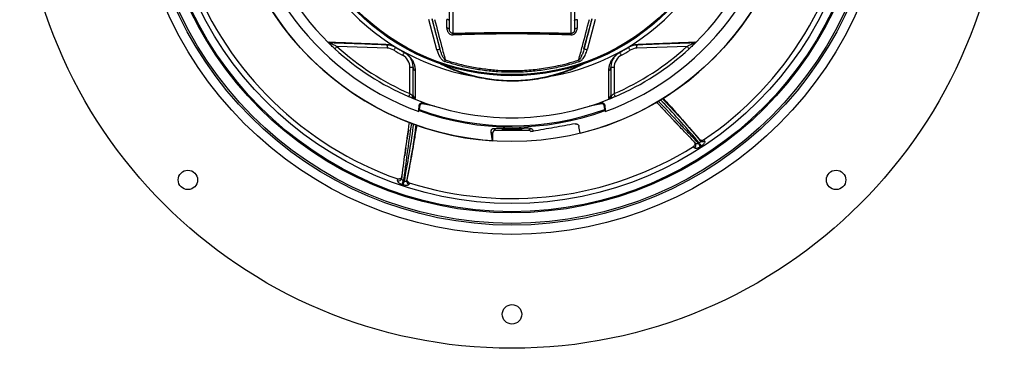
# Model space of a CAD drawing. Header units: millimetres. Extents: x 3838 to 8403, y 3932 to 8497.
# Tile 1 of 8: x 3838 to 8403, y 3932 to 5454. Entities that reach past the tile are written whole.
import ezdxf

# ---------------------------------------------------------------- set-up
doc = ezdxf.new("R2010")
doc.units = ezdxf.units.MM
doc.header["$LTSCALE"] = 5

msp = doc.modelspace()

# ---------------------------------------------------------------- linework, layer by layer
at = {"color": 7, "linetype": 'Continuous', "lineweight": 25}
for p, q in [((5830.9, 5407.5), (5830.9, 5519.7)), ((5845.9, 5504.8), (5845.9, 5390.4)), ((6395.9, 5390.4), (6395.9, 5504.8)), ((6410.9, 5519.7), (6410.9, 5407.5)), ((5772.6, 5314.1), (5735.2, 5453.8)), ((5749.7, 5457.7), (5787.1, 5318)), ((6454.7, 5318), (6492.1, 5457.7)), ((6506.6, 5453.8), (6469.2, 5314.1)), ((5541.7, 5321.9), (5309.6, 5330)), ((6932.3, 5330), (6700.2, 5321.9)), ((5647.7, 5111.4), (5647.7, 5231.9)), ((5662.7, 5231.9), (5647.7, 5231.9)), ((6594.1, 5231.9), (6579.1, 5231.9)), ((6594.1, 5231.9), (6594.1, 5111.4)), ((5666.4, 5087.4), (5641.8, 5097.6)), ((5704.8, 5063.5), (5705.7, 5068.5)), ((6537, 5063.5), (6536.2, 5068.5)), ((6600, 5097.6), (6573.7, 5086.7)), ((5688.5, 5027.9), (5690.6, 5038.5)), ((5693.7, 5055.7), (5690.5, 5056.3)), ((5693.7, 5055.7), (5690.6, 5038.5)), ((5761.6, 5053.5), (5704.8, 5063.5)), ((6537, 5063.5), (6480.3, 5053.5)), ((6548.2, 5055.7), (6551.3, 5056.3)), ((6551.2, 5038.5), (6548.2, 5055.7)), ((6551.2, 5038.5), (6553.3, 5027.9)), ((6029.9, 4892.3), (6024.2, 4932.7)), ((6030.4, 4926.4), (6024.2, 4932.7)), ((6036.5, 4950.3), (6045.4, 4941.4)), ((6045.4, 4941.4), (6197.1, 4941.4)), ((6197.1, 4941.4), (6206, 4950.4)), ((6437, 4927.4), (6431.4, 4959)), ((6030.5, 4902.3), (6029.9, 4892.3)), ((6030.4, 4926.4), (6030.5, 4902.3)), ((6963.9, 4889.3), (6971.2, 4881.5)), ((6994.6, 4893.1), (6988.5, 4900.3)), ((7009.2, 4896.6), (7013.5, 4891.7)), ((6967.1, 4860.2), (6961.8, 4865.8)), ((5589.9, 4708.4), (5591, 4716.1)), ((5632.8, 4707.4), (5634.7, 4716.7)), ((5644.7, 4698.2), (5643.5, 4691.8))]:
    msp.add_line(p, q, dxfattribs=at)
at = {"color": 7, "linetype": 'Continuous', "lineweight": 25, "flags": 128}
for points in [[(5830.9, 5447.9), (5830.7, 5449.2), (5830, 5450.4), (5829, 5451.5), (5827.5, 5452.6), (5825.7, 5453.5), (5823.7, 5454.2), (5821.3, 5454.8), (5818.9, 5455.2)], [(6410.9, 5447.9), (6411.1, 5449.2), (6411.8, 5450.4), (6412.9, 5451.5), (6414.3, 5452.6), (6416.1, 5453.5), (6418.2, 5454.2), (6420.5, 5454.8), (6423, 5455.2)], [(5830.9, 5407.5), (5830.7, 5408.8), (5830, 5410), (5829, 5411.2), (5827.5, 5412.3), (5825.7, 5413.2), (5823.6, 5413.9), (5821.2, 5414.5), (5818.7, 5414.8)], [(6410.9, 5407.5), (6411.1, 5408.8), (6411.8, 5410), (6412.9, 5411.2), (6414.4, 5412.3), (6416.2, 5413.2), (6418.3, 5413.9), (6420.6, 5414.5), (6423.1, 5414.8)], [(5299.4, 5319), (5291.7, 5326.1), (5270.6, 5346.3)], [(6971.2, 5346.3), (6950.2, 5326.1), (6942.4, 5319)], [(5309.6, 5330), (5307.6, 5327.8), (5305.7, 5325.8), (5303.9, 5323.9), (5302.4, 5322.2), (5301.1, 5320.8), (5300.2, 5319.8), (5299.6, 5319.2), (5299.4, 5319)], [(5542.2, 5336.9), (5542.2, 5336.6), (5542.2, 5335.7), (5542.1, 5334.4), (5542, 5332.5), (5542, 5330.2), (5541.9, 5327.6), (5541.8, 5324.8), (5541.7, 5321.9)], [(5580.9, 5325.3), (5580.8, 5325.1), (5580.4, 5324.3), (5579.6, 5323.1), (5578.7, 5321.6), (5577.5, 5319.6), (5576.1, 5317.4), (5574.7, 5315), (5573.2, 5312.5)], [(5581.1, 5325.6), (5581.1, 5325.6), (5581.1, 5325.5), (5581, 5325.4), (5581, 5325.4), (5581, 5325.4), (5581, 5325.3), (5581, 5325.3), (5580.9, 5325.3)], [(5621.2, 5302.1), (5621, 5301.8), (5620.6, 5301.1), (5619.9, 5299.9), (5619, 5298.2), (5618, 5296.2), (5616.7, 5294), (5615.4, 5291.5), (5613.9, 5288.9)], [(5621.3, 5302.4), (5621.3, 5302.4), (5621.3, 5302.3), (5621.2, 5302.2), (5621.2, 5302.2), (5621.2, 5302.1), (5621.2, 5302.1), (5621.2, 5302.1), (5621.2, 5302.1)], [(5772.6, 5314.1), (5775.4, 5314.9), (5778.1, 5315.6), (5780.6, 5316.3), (5782.8, 5316.9), (5784.6, 5317.3), (5785.9, 5317.7), (5786.8, 5317.9), (5787.1, 5318)], [(6469.2, 5314.1), (6466.4, 5314.9), (6463.7, 5315.6), (6461.2, 5316.3), (6459.1, 5316.9), (6457.3, 5317.3), (6455.9, 5317.7), (6455.1, 5317.9), (6454.7, 5318)], [(6620.7, 5302.1), (6620.7, 5302.1), (6620.7, 5302.1), (6620.7, 5302.1), (6620.6, 5302.2), (6620.6, 5302.2), (6620.6, 5302.3), (6620.5, 5302.4), (6620.5, 5302.4)], [(6627.9, 5288.9), (6626.5, 5291.5), (6625.1, 5294), (6623.9, 5296.2), (6622.8, 5298.2), (6621.9, 5299.9), (6621.2, 5301.1), (6620.8, 5301.8), (6620.7, 5302.1)], [(6660.9, 5325.3), (6660.9, 5325.3), (6660.9, 5325.3), (6660.9, 5325.4), (6660.8, 5325.4), (6660.8, 5325.4), (6660.8, 5325.5), (6660.7, 5325.6), (6660.7, 5325.6)], [(6668.7, 5312.5), (6667.2, 5315), (6665.7, 5317.4), (6664.4, 5319.6), (6663.2, 5321.6), (6662.2, 5323.1), (6661.5, 5324.3), (6661, 5325.1), (6660.9, 5325.3)], [(6700.2, 5321.9), (6700.1, 5324.8), (6700, 5327.6), (6699.9, 5330.2), (6699.8, 5332.5), (6699.7, 5334.4), (6699.7, 5335.7), (6699.7, 5336.6), (6699.6, 5336.9)], [(6942.4, 5319), (6942.2, 5319.2), (6941.6, 5319.8), (6940.7, 5320.8), (6939.4, 5322.2), (6937.9, 5323.9), (6936.2, 5325.8), (6934.3, 5327.8), (6932.3, 5330)], [(5809, 5259.6), (5809.3, 5260.6), (5809.6, 5261.5), (5809.9, 5262.5), (5810.2, 5263.5), (5810.5, 5264.4), (5810.8, 5265.3), (5811.1, 5266.2), (5811.4, 5267)], [(6432.9, 5259.6), (6432.6, 5260.6), (6432.2, 5261.5), (6431.9, 5262.5), (6431.6, 5263.5), (6431.3, 5264.4), (6431, 5265.3), (6430.7, 5266.2), (6430.4, 5267)], [(5647.7, 5111.4), (5646.6, 5108.7), (5645.4, 5106.1), (5644.4, 5103.7), (5643.5, 5101.6), (5642.8, 5099.9), (5642.2, 5098.7), (5641.9, 5097.9), (5641.8, 5097.6)], [(6600, 5097.6), (6599.9, 5097.9), (6599.6, 5098.7), (6599.1, 5099.9), (6598.3, 5101.6), (6597.4, 5103.7), (6596.4, 5106.1), (6595.3, 5108.7), (6594.1, 5111.4)], [(6218.5, 4936.7), (6216.8, 4936.4), (6215, 4936), (6213.2, 4935.7), (6211.3, 4935.4), (6209.4, 4935)], [(6994.2, 4865.6), (6993.5, 4866.7), (6992.5, 4868.2), (6991.3, 4870), (6990, 4872), (6988.6, 4874.2), (6987.2, 4876.5), (6985.7, 4878.8), (6984.2, 4881)], [(6998.8, 4868.6), (6998, 4869.7), (6997.1, 4871.2), (6995.9, 4873), (6994.6, 4875), (6993.2, 4877.2), (6991.7, 4879.4), (6990.2, 4881.7), (6988.8, 4883.9)], [(5611.1, 4690.6), (5611.5, 4691.9), (5612.1, 4693.6), (5612.7, 4695.6), (5613.5, 4697.8), (5614.3, 4700.3), (5615.2, 4702.9), (5616, 4705.5), (5616.9, 4708)], [(5616.2, 4688.8), (5616.7, 4690.1), (5617.2, 4691.8), (5617.9, 4693.9), (5618.6, 4696.1), (5619.5, 4698.6), (5620.3, 4701.2), (5621.2, 4703.7), (5622, 4706.3)]]:
    msp.add_lwpolyline(points, dxfattribs=at)
at = {"color": 7, "linetype": 'Continuous', "lineweight": 25}
for centre, radius in [((6120.9, 6214.1), 2282.5), ((6120.9, 6214.1), 1755), ((6120.9, 6214.1), 1712.5), ((6120.9, 6214.1), 1704.2), ((6120.9, 6214.1), 1655.1), ((6120.9, 6214.1), 1650), ((6120.9, 6214.1), 1612.3), ((6120.9, 6214.1), 1325), ((6120.9, 6214.1), 1020), ((6120.9, 6214.1), 1015), ((4618.3, 4711.5), 45), ((7623.5, 4711.5), 45), ((6120.9, 4089.1), 45)]:
    msp.add_circle(centre, radius, dxfattribs=at)
for centre, radius, start, end in [((6120.9, 6214.1), 1325, 283.8021, 266.0622), ((6120.9, 6214.1), 1262.6, 110.0275, 249.9725), ((6120.9, 6214.1), 1262.6, 290.0275, 69.9725), ((6120.9, 6214.1), 1038.2, 100.4364, 259.5636), ((6120.9, 6214.1), 1038.2, 280.4364, 79.5636), ((6120.9, 6214.1), 1589, 303.989, 353.3776), ((6120.9, 6214.1), 1215, 193.4126, 225.5852), ((6120.9, 6214.1), 1215, 314.4148, 346.5874), ((6120.9, 6214.1), 1589, 201.1318, 250.5205), ((5835.1, 5382.6), 13.3, 1.4487, 35.5793), ((6406.8, 5382.6), 13.3, 144.4186, 178.5507), ((5282.6, 5359.8), 13.8, 221.9581, 267.7201), ((6959.3, 5359.8), 13.8, 272.2799, 318.0419), ((6120.9, 6214.1), 1215, 227.4582, 246.7751), ((6120.9, 6214.1), 1200, 227.4582, 246.7751), ((5542.7, 5349.8), 13, 231.1748, 267.7707), ((5539.4, 5256.9), 65, 58.721, 88), ((6120.9, 6214.1), 1055, 238.721, 241.279), ((6120.9, 6214.1), 1040, 238.721, 241.279), ((6120.9, 6214.1), 1039.6, 238.721, 241.279), ((6120.9, 6214.1), 1200, 293.2249, 312.5418), ((6120.9, 6214.1), 1215, 293.2249, 312.5418), ((6120.9, 6214.1), 1039.6, 298.721, 301.279), ((6120.9, 6214.1), 1040, 298.721, 301.279), ((6120.9, 6214.1), 1055, 298.721, 301.279), ((6702.4, 5256.9), 65, 92, 121.279), ((6699.1, 5349.8), 13, 272.2293, 308.8252), ((5582.7, 5231.9), 65, 0, 61.279), ((6659.1, 5231.9), 65, 118.721, 180), ((5677.2, 5232.1), 14.5, 180.4502, 247.5658), ((6120.9, 5909.1), 737.5, 243.7466, 296.2534), ((6564.6, 5232.1), 14.5, 292.4342, 359.5498), ((5937.8, 5184.6), 9.85, 78.3105, 119.9573), ((6304.1, 5184.6), 9.85, 60.0427, 101.6895), ((5677.3, 5103.3), 14.6, 180.4741, 249.9722), ((6120.9, 6214.1), 1215, 248.1183, 291.8817), ((6564.6, 5103.3), 14.6, 290.0278, 359.5259), ((6120.9, 6214.1), 1257.5, 249.9616, 290.0666), ((6120.9, 6214.1), 1252.5, 249.9225, 290.0989), ((5703.1, 5054.1), 9.59, 80, 170), ((6538.7, 5054.1), 9.59, 10, 100), ((6120.9, 6214.1), 1264.8, 267.469, 272.5623), ((7004.8, 4902.8), 14.1, 223.5396, 308.1599), ((6120.9, 6214.1), 1589, 252.5604, 301.949), ((6959.5, 4872.7), 14.7, 301.1418, 36.8843), ((6120.9, 6214.1), 1588.3, 302.9257, 303.1202), ((6120.9, 6214.1), 1606.6, 302.9257, 303.1202), ((5595, 4722.2), 14.7, 249.7136, 345.4555), ((6120.9, 6214.1), 1588.3, 251.4971, 251.6917), ((5646.7, 4705.5), 14.1, 172.1103, 256.7319), ((6120.9, 6214.1), 1606.6, 251.4971, 251.6917)]:
    msp.add_arc(centre, radius, start, end, dxfattribs=at)
at = {"color": 8, "linetype": 'Continuous', "lineweight": 25}
msp.add_arc((6120.9, 5909.1), 736.8, 244.1486, 295.8514, dxfattribs=at)
at = {"color": 7, "linetype": 'Continuous', "lineweight": 25}
for centre, major_axis, ratio, start_param, end_param in [((6045.5, 4926.4), (-10.6, 10.6), 0.997265, 5.499157, 7.067214), ((6121.3, 4948), (47.5, 0), 0.052408, 2.334529, 7.090249), ((6197.1, 4926.4), (-10.6, -10.6), 0.997265, 2.965432, 3.925621)]:
    msp.add_ellipse(centre, major_axis=major_axis, ratio=ratio, start_param=start_param, end_param=end_param, dxfattribs=at)
for points, knots in [([(5787.1, 5318), (5785.7, 5323.4), (5773.7, 5369.7), (5761.6, 5416.6), (5750.9, 5458)], [0, 0, 0, 0, 0.116776, 1, 1, 1, 1]), ([(5762, 5454.8), (5772.9, 5413.3), (5789.5, 5350.3), (5805.8, 5288.3), (5811.4, 5267)], [0, 0, 0, 0, 0.658362, 1, 1, 1, 1]), ([(5818.7, 5414.8), (5818.8, 5423.5), (5818.8, 5436.9), (5818.9, 5450.4), (5818.9, 5455.2)], [0, 0, 0, 0, 0.6462209, 1, 1, 1, 1]), ([(6423, 5455.2), (6423, 5446.5), (6423, 5433), (6423.1, 5419.6), (6423.1, 5414.8)], [0, 0, 0, 0, 0.646192, 1, 1, 1, 1]), ([(6430.4, 5267), (6436, 5288.3), (6452.3, 5350.4), (6468.9, 5413.4), (6479.9, 5454.8)], [0, 0, 0, 0, 0.341797, 1, 1, 1, 1]), ([(6491, 5458), (6480.2, 5416.6), (6468.1, 5369.8), (6456.1, 5323.4), (6454.7, 5318)], [0, 0, 0, 0, 0.883029, 1, 1, 1, 1]), ([(5818.7, 5414.8), (5818.8, 5413.3), (5819, 5408), (5821.4, 5400), (5826.7, 5392.1), (5833, 5386.8), (5840.4, 5383.4), (5845.8, 5383.1), (5848.4, 5382.9)], [0, 0, 0, 0, 0.1010419, 0.3576252, 0.5320121, 0.6877954, 0.8439007, 1, 1, 1, 1]), ([(5831.1, 5404.9), (5831.1, 5405), (5830.8, 5405.8), (5830.9, 5406.7), (5830.9, 5407.5)], [0, 0, 0, 0, 0.043667, 1, 1, 1, 1]), ([(5845.9, 5390.4), (5848.8, 5390.4), (5854.6, 5390.6), (5863.2, 5390.9), (5871.7, 5391.1), (5880.3, 5391.3), (5888.8, 5391.5), (5897.3, 5391.8), (5905.7, 5392), (5922.8, 5392.4), (5948.4, 5392.9), (5982.8, 5393.5), (6017.2, 5394), (6051.7, 5394.3), (6086.3, 5394.6), (6120.8, 5394.6), (6155.3, 5394.6), (6189.7, 5394.3), (6224.4, 5394), (6253.1, 5393.6), (6275.8, 5393.2), (6292.6, 5392.9), (6309.5, 5392.6), (6326.6, 5392.2), (6343.7, 5391.8), (6361, 5391.3), (6378.4, 5390.9), (6390.1, 5390.5), (6395.9, 5390.4)], [0, 0, 0, 0, 0.015939, 0.031794, 0.047567, 0.063258, 0.078867, 0.094395, 0.109843, 0.12521, 0.188192, 0.250162, 0.312872, 0.374969, 0.437621, 0.500012, 0.561814, 0.624018, 0.686676, 0.749836, 0.780101, 0.810643, 0.841468, 0.872581, 0.903986, 0.935688, 0.967691, 1, 1, 1, 1]), ([(6393.4, 5382.9), (6375.2, 5383.5), (6333.1, 5384.8), (6266.3, 5386.3), (6193.2, 5387.4), (6120, 5387.8), (6046.9, 5387.4), (5974.3, 5386.3), (5908.1, 5384.8), (5866.4, 5383.5), (5848.4, 5382.9)], [0, 0, 0, 0, 0.101428, 0.234929, 0.368527, 0.501991, 0.634583, 0.767307, 0.899937, 1, 1, 1, 1]), ([(6393.4, 5382.9), (6395.9, 5383), (6401.2, 5383.3), (6409.2, 5386.8), (6416.2, 5393.1), (6421.9, 5402.7), (6422.7, 5410.4), (6423.1, 5414.8)], [0, 0, 0, 0, 0.142737, 0.317831, 0.492344, 0.703151, 1, 1, 1, 1]), ([(6410.9, 5407.5), (6410.7, 5405.1), (6410.4, 5401.2), (6407.6, 5395.9), (6404.4, 5392.8), (6401.6, 5391.3), (6399.2, 5390.5), (6397.3, 5390.3), (6396.2, 5390.3), (6395.9, 5390.4)], [0, 0, 0, 0, 0.345187, 0.568036, 0.731055, 0.824475, 0.879149, 0.973791, 1, 1, 1, 1]), ([(5270.6, 5346.3), (5270.9, 5346), (5271.2, 5345.7), (5271.8, 5345.2), (5272.1, 5344.9), (5272.4, 5344.8)], [0, 0, 0, 0, 0.5, 0.5, 1, 1, 1, 1]), ([(5299.4, 5319), (5296.7, 5321.4), (5294.1, 5323.9), (5288.9, 5328.8), (5286.3, 5331.2), (5282.5, 5334.7), (5281.3, 5335.9), (5278.9, 5338.2), (5277.8, 5339.3), (5275.5, 5341.5), (5274.4, 5342.5), (5272.4, 5344.5), (5271.5, 5345.4), (5270.6, 5346.3)], [0, 0, 0, 0, 0.25, 0.25, 0.5, 0.5, 0.625, 0.625, 0.75, 0.75, 0.875, 0.875, 1, 1, 1, 1]), ([(5272.4, 5344.8), (5271.9, 5345.7), (5271.4, 5346.5), (5270.9, 5348), (5270.7, 5348.6), (5270.7, 5349.6), (5270.8, 5350), (5271.4, 5350.5), (5271.8, 5350.6), (5272.3, 5350.5)], [0, 0, 0, 0, 0.25, 0.25, 0.5, 0.5, 0.75, 0.75, 1, 1, 1, 1]), ([(5272.3, 5350.5), (5292.2, 5349.7), (5312.4, 5348.9), (5353.7, 5347.2), (5374.8, 5346.3), (5418.1, 5344.5), (5440.3, 5343.6), (5486.2, 5341.7), (5509.9, 5340.8), (5534.6, 5339.7)], [0, 0, 0, 0, 0.25, 0.25, 0.5, 0.5, 0.75, 0.75, 1, 1, 1, 1]), ([(5272.4, 5344.8), (5273, 5344.3), (5273.7, 5344), (5275.1, 5343.5), (5275.9, 5343.3), (5277.5, 5343.1), (5278.3, 5343), (5279.6, 5343.1), (5280, 5343.1), (5280.9, 5343.3), (5281.4, 5343.3), (5281.8, 5343.4)], [0, 0, 0, 0, 0.25, 0.25, 0.5, 0.5, 0.75, 0.75, 0.875, 0.875, 1, 1, 1, 1]), ([(5282, 5346), (5281.6, 5346), (5281.2, 5346), (5280.6, 5345.8), (5280.5, 5345.6), (5280.4, 5345.2), (5280.6, 5344.9), (5281, 5344.2), (5281.4, 5343.8), (5281.8, 5343.4)], [0, 0, 0, 0, 0.25, 0.25, 0.5, 0.5, 0.75, 0.75, 1, 1, 1, 1]), ([(5281.8, 5343.4), (5282.8, 5342.9), (5283.9, 5342.4), (5286.1, 5341.3), (5287.2, 5340.8), (5290.6, 5339.1), (5292.9, 5338), (5297.6, 5335.7), (5300, 5334.5), (5304.8, 5332.3), (5307.2, 5331.1), (5309.6, 5330)], [0, 0, 0, 0, 0.125, 0.125, 0.25, 0.25, 0.5, 0.5, 0.75, 0.75, 1, 1, 1, 1]), ([(5542.2, 5336.9), (5517.7, 5337.7), (5494.3, 5338.6), (5448.8, 5340.2), (5426.7, 5340.9), (5383.8, 5342.4), (5362.8, 5343.2), (5321.8, 5344.6), (5301.8, 5345.3), (5282, 5346)], [0, 0, 0, 0, 0.25, 0.25, 0.5, 0.5, 0.75, 0.75, 1, 1, 1, 1]), ([(6959.8, 5346), (6940.1, 5345.3), (6920, 5344.6), (6879, 5343.2), (6858.1, 5342.4), (6815.1, 5340.9), (6793.1, 5340.2), (6747.6, 5338.6), (6724.1, 5337.7), (6699.6, 5336.9)], [0, 0, 0, 0, 0.25, 0.25, 0.5, 0.5, 0.75, 0.75, 1, 1, 1, 1]), ([(6707.3, 5339.7), (6731.9, 5340.8), (6755.6, 5341.7), (6801.5, 5343.6), (6823.7, 5344.5), (6867, 5346.3), (6888.1, 5347.2), (6929.4, 5348.9), (6949.7, 5349.7), (6969.5, 5350.5)], [0, 0, 0, 0, 0.25, 0.25, 0.5, 0.5, 0.75, 0.75, 1, 1, 1, 1]), ([(6932.3, 5330), (6937.1, 5332.3), (6941.9, 5334.6), (6948.9, 5338), (6951.3, 5339.1), (6954.7, 5340.8), (6955.8, 5341.3), (6958, 5342.4), (6959, 5342.9), (6960, 5343.4)], [0, 0, 0, 0, 0.5, 0.5, 0.75, 0.75, 0.875, 0.875, 1, 1, 1, 1]), ([(6971.2, 5346.3), (6970.4, 5345.4), (6969.4, 5344.5), (6967.4, 5342.5), (6966.3, 5341.5), (6964.1, 5339.4), (6963, 5338.2), (6960.6, 5335.9), (6959.3, 5334.8), (6955.6, 5331.2), (6953.1, 5328.8), (6949.1, 5325.1), (6947.8, 5323.9), (6945.1, 5321.4), (6943.8, 5320.2), (6942.4, 5319)], [0, 0, 0, 0, 0.125, 0.125, 0.25, 0.25, 0.375, 0.375, 0.5, 0.5, 0.75, 0.75, 0.875, 0.875, 1, 1, 1, 1]), ([(6960, 5343.4), (6960.5, 5343.8), (6960.8, 5344.2), (6961.3, 5344.9), (6961.4, 5345.2), (6961.4, 5345.6), (6961.2, 5345.8), (6960.6, 5346), (6960.3, 5346), (6959.8, 5346)], [0, 0, 0, 0, 0.25, 0.25, 0.5, 0.5, 0.75, 0.75, 1, 1, 1, 1]), ([(6969.4, 5344.8), (6968.2, 5343.9), (6966.8, 5343.4), (6964.3, 5343.1), (6963.5, 5343), (6962.2, 5343.1), (6961.8, 5343.1), (6960.9, 5343.3), (6960.5, 5343.3), (6960, 5343.4)], [0, 0, 0, 0, 0.5, 0.5, 0.75, 0.75, 0.875, 0.875, 1, 1, 1, 1]), ([(6969.5, 5350.5), (6970, 5350.6), (6970.5, 5350.5), (6971, 5350), (6971.1, 5349.6), (6971.1, 5348.6), (6971, 5348), (6970.4, 5346.5), (6970, 5345.7), (6969.4, 5344.8)], [0, 0, 0, 0, 0.25, 0.25, 0.5, 0.5, 0.75, 0.75, 1, 1, 1, 1]), ([(6969.4, 5344.8), (6969.7, 5344.9), (6970, 5345.2), (6970.6, 5345.7), (6970.9, 5346), (6971.2, 5346.3)], [0, 0, 0, 0, 0.5, 0.5, 1, 1, 1, 1]), ([(5534.6, 5339.7), (5537.2, 5339.6), (5540, 5339.4), (5546, 5338.6), (5549.3, 5338.1), (5554.7, 5336.8), (5556.6, 5336.3), (5560.7, 5335.1), (5562.8, 5334.3), (5566.3, 5333), (5567.6, 5332.5), (5570.1, 5331.4), (5571.4, 5330.9), (5574, 5329.6), (5575.5, 5328.9), (5578.3, 5327.3), (5579.7, 5326.5), (5581.1, 5325.6)], [0, 0, 0, 0, 0.25, 0.25, 0.5, 0.5, 0.625, 0.625, 0.75, 0.75, 0.8125, 0.8125, 0.875, 0.875, 0.9375, 0.9375, 1, 1, 1, 1]), ([(5580.9, 5325.3), (5579.6, 5326.1), (5578.3, 5326.9), (5576.4, 5327.9), (5575.7, 5328.2), (5574.5, 5328.9), (5573.9, 5329.1), (5572.1, 5330), (5571, 5330.5), (5568.8, 5331.3), (5567.8, 5331.7), (5564.9, 5332.8), (5563.1, 5333.4), (5559.8, 5334.3), (5558.3, 5334.7), (5553.9, 5335.7), (5551.3, 5336.1), (5546.5, 5336.7), (5544.3, 5336.8), (5542.2, 5336.9)], [0, 0, 0, 0, 0.0625, 0.0625, 0.09375, 0.09375, 0.125, 0.125, 0.1875, 0.1875, 0.25, 0.25, 0.375, 0.375, 0.5, 0.5, 0.75, 0.75, 1, 1, 1, 1]), ([(5662.7, 5231.9), (5662.7, 5236.3), (5662.4, 5240.8), (5661.2, 5247.8), (5660.6, 5250.2), (5659.3, 5255.1), (5658.5, 5257.7), (5656.5, 5262.9), (5655.3, 5265.6), (5653.2, 5269.9), (5652.4, 5271.4), (5650.6, 5274.4), (5649.6, 5275.9), (5647.4, 5279.1), (5646.2, 5280.7), (5643.3, 5284.2), (5641.7, 5286), (5638.8, 5289), (5637.8, 5290), (5635.5, 5292.1), (5634.2, 5293.2), (5632, 5295), (5631.2, 5295.6), (5629.5, 5296.8), (5628.6, 5297.5), (5626.7, 5298.8), (5625.6, 5299.5), (5623.5, 5300.8), (5622.3, 5301.5), (5621.2, 5302.1)], [0, 0, 0, 0, 0.25, 0.25, 0.375, 0.375, 0.5, 0.5, 0.625, 0.625, 0.6875, 0.6875, 0.75, 0.75, 0.8125, 0.8125, 0.875, 0.875, 0.90625, 0.90625, 0.9375, 0.9375, 0.953125, 0.953125, 0.96875, 0.96875, 0.984375, 0.984375, 1, 1, 1, 1]), ([(5621.3, 5302.4), (5622.5, 5301.8), (5623.7, 5301.1), (5626, 5299.7), (5627.1, 5299), (5630.3, 5296.9), (5632.2, 5295.5), (5635.7, 5292.8), (5637.3, 5291.6), (5640.1, 5289.1), (5641.4, 5287.9), (5643.8, 5285.5), (5644.9, 5284.4), (5647, 5282.2), (5647.9, 5281.1), (5650.6, 5278), (5652.1, 5276), (5654.9, 5272.1), (5656.2, 5270.2), (5658.4, 5266.6), (5659.5, 5264.8), (5662.2, 5259.6), (5663.7, 5256.3), (5666.3, 5249.9), (5667.3, 5246.8), (5669, 5240.8), (5669.7, 5237.9), (5671.2, 5229.4), (5671.7, 5223.9), (5671.7, 5218.6)], [0, 0, 0, 0, 0.015625, 0.015625, 0.03125, 0.03125, 0.0625, 0.0625, 0.09375, 0.09375, 0.125, 0.125, 0.15625, 0.15625, 0.1875, 0.1875, 0.25, 0.25, 0.3125, 0.3125, 0.375, 0.375, 0.5, 0.5, 0.625, 0.625, 0.75, 0.75, 1, 1, 1, 1]), ([(5772.6, 5314.1), (5773, 5312.9), (5774.9, 5305.9), (5779.4, 5293.5), (5787.3, 5278.7), (5796.2, 5267.6), (5803.7, 5261.6), (5808, 5260), (5809, 5259.6)], [0, 0, 0, 0, 0.059074, 0.3214235, 0.5832531, 0.7972879, 0.9516162, 1, 1, 1, 1]), ([(5811.4, 5267), (5810.4, 5267.7), (5809.5, 5268.6), (5807.9, 5270.3), (5807.1, 5271.2), (5804.9, 5274.1), (5803.6, 5276.1), (5800.1, 5282.3), (5798, 5286.6), (5794.3, 5295.4), (5792.7, 5299.8), (5789.7, 5308.8), (5788.3, 5313.4), (5787.1, 5318)], [0, 0, 0, 0, 0.0625, 0.0625, 0.125, 0.125, 0.25, 0.25, 0.5, 0.5, 0.75, 0.75, 1, 1, 1, 1]), ([(6454.7, 5318), (6453, 5311.7), (6449.4, 5299.2), (6442.6, 5283.4), (6436.4, 5272.9), (6432.3, 5268.4), (6430.7, 5267.2), (6430.4, 5267)], [0, 0, 0, 0, 0.3428107, 0.6850196, 0.8982462, 0.984345, 1, 1, 1, 1]), ([(6432.9, 5259.6), (6433.3, 5259.7), (6435.9, 5260.7), (6442.7, 5264.7), (6452.7, 5275.6), (6462.7, 5292.9), (6467, 5307.1), (6469.2, 5314.1)], [0, 0, 0, 0, 0.020471, 0.122571, 0.344693, 0.671628, 1, 1, 1, 1]), ([(6570.1, 5218.6), (6570.2, 5223.9), (6570.6, 5229.3), (6572.2, 5237.9), (6572.9, 5240.8), (6574.5, 5246.8), (6575.6, 5249.9), (6578.1, 5256.2), (6579.6, 5259.5), (6582.3, 5264.7), (6583.3, 5266.5), (6585.6, 5270.1), (6586.8, 5272), (6589.6, 5275.9), (6591.2, 5277.9), (6593.9, 5281.1), (6594.9, 5282.2), (6596.9, 5284.4), (6598, 5285.5), (6600.4, 5287.8), (6601.7, 5289), (6604.5, 5291.5), (6606.1, 5292.8), (6608.7, 5294.8), (6609.6, 5295.5), (6611.6, 5296.9), (6612.6, 5297.6), (6614.7, 5299), (6615.8, 5299.7), (6618.1, 5301.1), (6619.3, 5301.8), (6620.5, 5302.4)], [0, 0, 0, 0, 0.25, 0.25, 0.375, 0.375, 0.5, 0.5, 0.625, 0.625, 0.6875, 0.6875, 0.75, 0.75, 0.8125, 0.8125, 0.84375, 0.84375, 0.875, 0.875, 0.90625, 0.90625, 0.9375, 0.9375, 0.953125, 0.953125, 0.96875, 0.96875, 0.984375, 0.984375, 1, 1, 1, 1]), ([(6620.7, 5302.1), (6619.5, 5301.5), (6618.4, 5300.8), (6616.2, 5299.5), (6615.2, 5298.8), (6613.3, 5297.5), (6612.4, 5296.9), (6610.7, 5295.6), (6609.9, 5295), (6608.4, 5293.8), (6607.7, 5293.2), (6606.4, 5292.1), (6605.8, 5291.6), (6604.1, 5290), (6603, 5289), (6600.1, 5286), (6598.5, 5284.2), (6595.7, 5280.7), (6594.4, 5279), (6591.1, 5274.2), (6589.4, 5271.3), (6586.5, 5265.6), (6585.3, 5262.9), (6583.3, 5257.6), (6582.5, 5255.1), (6581.2, 5250.2), (6580.7, 5247.8), (6579.5, 5240.8), (6579.1, 5236.3), (6579.1, 5231.9)], [0, 0, 0, 0, 0.015625, 0.015625, 0.03125, 0.03125, 0.046875, 0.046875, 0.0625, 0.0625, 0.078125, 0.078125, 0.09375, 0.09375, 0.125, 0.125, 0.1875, 0.1875, 0.25, 0.25, 0.375, 0.375, 0.5, 0.5, 0.625, 0.625, 0.75, 0.75, 1, 1, 1, 1]), ([(6660.7, 5325.6), (6662.1, 5326.5), (6663.5, 5327.3), (6666.4, 5328.8), (6667.8, 5329.6), (6670.5, 5330.9), (6671.8, 5331.4), (6674.3, 5332.5), (6675.5, 5333), (6679, 5334.3), (6681.2, 5335.1), (6685.2, 5336.3), (6687.2, 5336.8), (6692.6, 5338.1), (6695.8, 5338.6), (6701.8, 5339.4), (6704.6, 5339.6), (6707.3, 5339.7)], [0, 0, 0, 0, 0.0625, 0.0625, 0.125, 0.125, 0.1875, 0.1875, 0.25, 0.25, 0.375, 0.375, 0.5, 0.5, 0.75, 0.75, 1, 1, 1, 1]), ([(6699.6, 5336.9), (6697.5, 5336.8), (6695.3, 5336.7), (6690.5, 5336.1), (6687.9, 5335.7), (6683.6, 5334.7), (6682, 5334.3), (6678.7, 5333.4), (6677, 5332.8), (6673.1, 5331.4), (6671, 5330.5), (6668, 5329.2), (6667.4, 5328.9), (6666.2, 5328.2), (6665.5, 5327.9), (6664.2, 5327.2), (6663.6, 5326.9), (6662.2, 5326.1), (6661.6, 5325.7), (6660.9, 5325.3)], [0, 0, 0, 0, 0.25, 0.25, 0.5, 0.5, 0.625, 0.625, 0.75, 0.75, 0.875, 0.875, 0.90625, 0.90625, 0.9375, 0.9375, 0.96875, 0.96875, 1, 1, 1, 1]), ([(6432.9, 5259.6), (6423.6, 5256.6), (6391.4, 5246.4), (6335.4, 5232.3), (6264.5, 5219.4), (6192.9, 5211.6), (6123.1, 5209.1), (6055.4, 5211.3), (5990.2, 5217.8), (5925.5, 5228.4), (5864.9, 5242.3), (5826.5, 5254.2), (5809, 5259.6)], [0, 0, 0, 0, 0.046153, 0.159466, 0.273072, 0.386677, 0.49999, 0.603167, 0.706564, 0.809962, 0.913138, 1, 1, 1, 1]), ([(5811.4, 5267), (5828.8, 5261.7), (5866.9, 5249.9), (5927, 5236.2), (5991.2, 5225.6), (6055.9, 5219.2), (6125.3, 5216.9), (6199.1, 5219.8), (6276.8, 5229), (6344.7, 5242.5), (6395.7, 5256), (6421.2, 5264.1), (6430.4, 5267)], [0, 0, 0, 0, 0.086863, 0.19004, 0.293436, 0.396833, 0.500009, 0.624134, 0.74845, 0.872574, 0.953846, 1, 1, 1, 1]), ([(6309, 5193.1), (6279, 5185.3), (6248.3, 5179.3), (6201.3, 5173.2), (6185.4, 5171.7), (6161.4, 5170.1), (6153.4, 5169.7), (6141.2, 5169.3), (6137.1, 5169.2), (6129, 5169.1), (6125, 5169.1), (6088.6, 5169.1), (6056.8, 5171.2), (6009.7, 5177.2), (5994.1, 5179.7), (5970.9, 5184.2), (5963.2, 5185.9), (5947.9, 5189.3), (5940.4, 5191.2), (5932.9, 5193.1)], [0, 0, 0, 0, 0.25, 0.25, 0.375, 0.375, 0.4375, 0.4375, 0.46875, 0.46875, 0.5, 0.5, 0.75, 0.75, 0.875, 0.875, 0.9375, 0.9375, 1, 1, 1, 1]), ([(5668.1, 5086.7), (5667.4, 5087), (5666.6, 5087.3), (5665, 5087.9), (5664, 5088.3), (5662.1, 5089.1), (5661.1, 5089.5), (5659, 5090.4), (5657.9, 5090.8), (5654.4, 5092.3), (5652, 5093.3), (5648.2, 5094.9), (5646.9, 5095.4), (5644.4, 5096.5), (5643.1, 5097), (5641.8, 5097.6)], [0, 0, 0, 0, 0.125, 0.125, 0.25, 0.25, 0.375, 0.375, 0.5, 0.5, 0.75, 0.75, 0.875, 0.875, 1, 1, 1, 1]), ([(5647.7, 5111.4), (5650, 5109.4), (5652.3, 5107.5), (5655.5, 5104.8), (5656.6, 5103.9), (5658.5, 5102.4), (5659.4, 5101.6), (5660.2, 5101)], [0, 0, 0, 0, 0.5, 0.5, 0.75, 0.75, 1, 1, 1, 1]), ([(5666.4, 5087.5), (5665.3, 5088.1), (5664.4, 5088.9), (5663.2, 5090.3), (5662.8, 5090.8), (5662.1, 5091.9), (5661.8, 5092.4), (5661, 5094.2), (5660.6, 5095.5), (5660.3, 5097.5), (5660.2, 5098.2), (5660.1, 5099.6), (5660.1, 5100.3), (5660.2, 5101)], [0, 0, 0, 0, 0.25, 0.25, 0.375, 0.375, 0.5, 0.5, 0.75, 0.75, 0.875, 0.875, 1, 1, 1, 1]), ([(5660.2, 5101), (5660.6, 5101), (5661, 5101), (5661.6, 5101.2), (5661.9, 5101.3), (5662.5, 5101.9), (5662.7, 5102.5), (5662.7, 5103.1)], [0, 0, 0, 0, 0.25, 0.25, 0.5, 0.5, 1, 1, 1, 1]), ([(5672.3, 5089.6), (5672.3, 5088.8), (5671.8, 5088.2), (5669.8, 5087.5), (5668.3, 5087.4), (5666.4, 5087.5)], [0, 0, 0, 0, 0.5, 0.5, 1, 1, 1, 1]), ([(5690.5, 5056.3), (5690.6, 5057.8), (5691, 5059.1), (5692, 5061.7), (5692.8, 5062.9), (5694.2, 5064.6), (5694.8, 5065.2), (5696.1, 5066.2), (5696.8, 5066.7), (5698.4, 5067.6), (5699.4, 5067.9), (5701.2, 5068.4), (5701.8, 5068.5), (5703, 5068.6), (5703.4, 5068.6), (5704.4, 5068.6), (5705, 5068.6), (5705.7, 5068.5)], [0, 0, 0, 0, 0.25, 0.25, 0.5, 0.5, 0.625, 0.625, 0.75, 0.75, 0.875, 0.875, 0.9375, 0.9375, 0.96875, 0.96875, 1, 1, 1, 1]), ([(6536.2, 5068.5), (6536.9, 5068.6), (6537.4, 5068.6), (6538.4, 5068.6), (6538.8, 5068.6), (6540, 5068.5), (6540.7, 5068.4), (6542.5, 5067.9), (6543.4, 5067.5), (6545.1, 5066.7), (6545.8, 5066.2), (6547.1, 5065.2), (6547.6, 5064.6), (6549.1, 5062.9), (6549.8, 5061.7), (6550.9, 5059.1), (6551.2, 5057.8), (6551.3, 5056.3)], [0, 0, 0, 0, 0.03125, 0.03125, 0.0625, 0.0625, 0.125, 0.125, 0.25, 0.25, 0.375, 0.375, 0.5, 0.5, 0.75, 0.75, 1, 1, 1, 1]), ([(6575.5, 5087.5), (6574.5, 5087.4), (6573.7, 5087.4), (6572.2, 5087.6), (6571.5, 5087.7), (6570.5, 5088), (6570.2, 5088.3), (6569.7, 5088.8), (6569.5, 5089.2), (6569.5, 5089.6)], [0, 0, 0, 0, 0.25, 0.25, 0.5, 0.5, 0.75, 0.75, 1, 1, 1, 1]), ([(6600, 5097.6), (6597.5, 5096.5), (6594.9, 5095.4), (6591.1, 5093.8), (6589.9, 5093.3), (6587.5, 5092.3), (6586.3, 5091.8), (6584, 5090.9), (6582.9, 5090.4), (6580.8, 5089.5), (6579.7, 5089.1), (6576.8, 5087.9), (6575.1, 5087.2), (6573.7, 5086.7)], [0, 0, 0, 0, 0.25, 0.25, 0.375, 0.375, 0.5, 0.5, 0.625, 0.625, 0.75, 0.75, 1, 1, 1, 1]), ([(6575.5, 5087.5), (6576.5, 5088.1), (6577.4, 5088.9), (6578.7, 5090.3), (6579, 5090.8), (6579.7, 5091.9), (6580, 5092.4), (6580.8, 5094.2), (6581.2, 5095.5), (6581.6, 5097.5), (6581.7, 5098.2), (6581.7, 5099.6), (6581.7, 5100.3), (6581.7, 5101)], [0, 0, 0, 0, 0.25, 0.25, 0.375, 0.375, 0.5, 0.5, 0.75, 0.75, 0.875, 0.875, 1, 1, 1, 1]), ([(6579.1, 5103.1), (6579.1, 5102.5), (6579.3, 5101.9), (6580.2, 5101.2), (6580.8, 5101), (6581.7, 5101)], [0, 0, 0, 0, 0.5, 0.5, 1, 1, 1, 1]), ([(6581.7, 5101), (6582.4, 5101.6), (6583.3, 5102.4), (6585.3, 5104), (6586.3, 5104.8), (6588.5, 5106.6), (6589.6, 5107.5), (6591.8, 5109.4), (6593, 5110.4), (6594.1, 5111.4)], [0, 0, 0, 0, 0.25, 0.25, 0.5, 0.5, 0.75, 0.75, 1, 1, 1, 1]), ([(6971.2, 4881.5), (6964.7, 4888.7), (6951.8, 4903.2), (6924, 4930.7), (6870.7, 4987.4), (6823.9, 5037.1), (6790.7, 5072.4)], [0, 0, 0, 0, 0.110762, 0.221576, 0.446417, 1, 1, 1, 1]), ([(6818.3, 5088.2), (6820.5, 5085.9), (6852.3, 5053.4), (6911.5, 4988.7), (6966.9, 4925), (6994.6, 4893.1)], [0, 0, 0, 0, 0.036283, 0.517947, 1, 1, 1, 1]), ([(6821.7, 5090.2), (6836.2, 5074.1), (6871.8, 5034.8), (6927.5, 4971.6), (6968.2, 4924.1), (6988.5, 4900.3)], [0, 0, 0, 0, 0.257465, 0.628719, 1, 1, 1, 1]), ([(6813.9, 5047.8), (6814.9, 5046.8), (6818.5, 5043), (6827.3, 5033.6), (6836.6, 5023.3), (6842.7, 5016.9), (6844.3, 5015.2)], [0, 0, 0, 0, 0.121701, 0.45028, 0.851452, 1, 1, 1, 1]), ([(5609.1, 4718.5), (5610.8, 4728), (5614, 4747.2), (5618.2, 4786), (5629.3, 4863.1), (5639, 4930.6), (5645.9, 4978.6)], [0, 0, 0, 0, 0.110762, 0.2215762, 0.4464174, 1, 1, 1, 1]), ([(6872.5, 4985.7), (6873.2, 4985), (6874.6, 4983.5), (6878, 4979.8), (6884.1, 4973.2), (6891, 4965.7), (6896.3, 4960.1), (6897.9, 4958.5)], [0, 0, 0, 0, 0.120705, 0.26998, 0.434731, 0.834443, 1, 1, 1, 1]), ([(5675.4, 4967.2), (5675, 4963.9), (5669.4, 4918.7), (5655.7, 4832), (5640.4, 4749), (5632.8, 4707.4)], [0, 0, 0, 0, 0.0374316, 0.5185215, 1, 1, 1, 1]), ([(5641.1, 4945.1), (5640.9, 4943.7), (5640.2, 4938.6), (5638.3, 4925.8), (5636.2, 4912.1), (5634.9, 4903.4), (5634.6, 4901)], [0, 0, 0, 0, 0.121699, 0.450281, 0.851453, 1, 1, 1, 1]), ([(5679.2, 4965.9), (5675.6, 4944.3), (5667.1, 4891.9), (5652.4, 4808.8), (5640.6, 4747.4), (5634.7, 4716.7)], [0, 0, 0, 0, 0.258677, 0.629325, 1, 1, 1, 1]), ([(6024.2, 4932.7), (6024, 4934.3), (6023.9, 4936), (6024.3, 4939.2), (6024.6, 4940.8), (6025.6, 4943.2), (6026, 4944), (6027, 4945.5), (6027.6, 4946.3), (6028.8, 4947.3), (6029.2, 4947.7), (6030.1, 4948.4), (6030.7, 4948.7), (6031.9, 4949.4), (6032.6, 4949.6), (6034.3, 4950.1), (6035.3, 4950.3), (6036.5, 4950.3)], [0, 0, 0, 0, 0.25, 0.25, 0.5, 0.5, 0.625, 0.625, 0.75, 0.75, 0.8125, 0.8125, 0.875, 0.875, 0.9375, 0.9375, 1, 1, 1, 1]), ([(6206, 4950.4), (6206.5, 4950.3), (6206.9, 4950.3), (6207.8, 4950.2), (6208.2, 4950.1), (6209.3, 4949.9), (6209.9, 4949.7), (6211.6, 4949), (6212.5, 4948.4), (6213.9, 4947.3), (6214.5, 4946.7), (6215.5, 4945.5), (6215.9, 4944.9), (6217, 4943.1), (6217.5, 4941.8), (6218.3, 4939.3), (6218.5, 4938), (6218.5, 4936.7)], [0, 0, 0, 0, 0.03125, 0.03125, 0.0625, 0.0625, 0.125, 0.125, 0.25, 0.25, 0.375, 0.375, 0.5, 0.5, 0.75, 0.75, 1, 1, 1, 1]), ([(6414.1, 4971.2), (6381.4, 4965.4), (6348.8, 4959.7), (6299.7, 4951), (6283.4, 4948.1), (6250.6, 4942.3), (6234.5, 4939.5), (6218.5, 4936.7)], [0, 0, 0, 0, 0.5, 0.5, 0.75, 0.75, 1, 1, 1, 1]), ([(6414.1, 4971.2), (6414.6, 4971.3), (6415.1, 4971.3), (6416.1, 4971.4), (6416.5, 4971.4), (6417.9, 4971.4), (6418.6, 4971.3), (6420, 4971), (6420.7, 4970.9), (6421.8, 4970.5), (6422.4, 4970.3), (6423.8, 4969.6), (6424.7, 4969.1), (6426.2, 4968.1), (6426.8, 4967.5), (6428.5, 4965.7), (6429.4, 4964.5), (6430.7, 4961.8), (6431.2, 4960.5), (6431.4, 4959)], [0, 0, 0, 0, 0.03125, 0.03125, 0.0625, 0.0625, 0.125, 0.125, 0.1875, 0.1875, 0.25, 0.25, 0.375, 0.375, 0.5, 0.5, 0.75, 0.75, 1, 1, 1, 1]), ([(6963.9, 4889.3), (6960.1, 4893.5), (6952.7, 4901.5), (6945.2, 4909.4), (6941.5, 4913.2)], [0, 0, 0, 0, 0.519522, 1, 1, 1, 1]), ([(6963.9, 4889.3), (6965.1, 4887.7), (6967.5, 4884.4), (6968.6, 4878.4), (6967.7, 4872.8), (6965.2, 4868.4), (6962.8, 4866.6), (6961.8, 4865.8)], [0, 0, 0, 0, 0.225675, 0.451801, 0.663837, 0.854186, 1, 1, 1, 1]), ([(7009.2, 4896.6), (7007.8, 4895.9), (7005, 4894.4), (7000.1, 4894.1), (6995.1, 4895.2), (6991.2, 4897.5), (6989.2, 4899.6), (6988.5, 4900.3)], [0, 0, 0, 0, 0.207256, 0.414141, 0.630763, 0.867077, 1, 1, 1, 1]), ([(6994.6, 4893.1), (6994.9, 4892.6), (6995.6, 4891.5), (6995.3, 4889.4), (6993.8, 4887.2), (6991.6, 4885.3), (6989.7, 4884.4), (6988.8, 4883.9)], [0, 0, 0, 0, 0.2086887, 0.4136193, 0.6154457, 0.8182501, 1, 1, 1, 1]), ([(7013.5, 4891.7), (7014.1, 4890.7), (7015.2, 4888.6), (7013.9, 4883.8), (7010.3, 4878.3), (7005.1, 4873), (7000.8, 4870), (6998.8, 4868.6)], [0, 0, 0, 0, 0.205574, 0.411525, 0.616318, 0.82057, 1, 1, 1, 1]), ([(5629.1, 4860.6), (5628.9, 4859.7), (5628.7, 4857.6), (5627.9, 4852.6), (5626.5, 4843.7), (5625, 4833.7), (5623.9, 4826), (5623.6, 4823.8)], [0, 0, 0, 0, 0.120706, 0.269981, 0.434732, 0.834446, 1, 1, 1, 1]), ([(6967.1, 4860.2), (6967.5, 4859.6), (6968.1, 4859.2), (6969.6, 4858.6), (6970.4, 4858.3), (6972.2, 4858.1), (6973.3, 4858), (6975.5, 4858.1), (6976.6, 4858.3), (6979.1, 4858.8), (6980.5, 4859.1), (6983.1, 4860), (6984.5, 4860.5), (6987.3, 4861.7), (6988.7, 4862.4), (6991.5, 4863.9), (6992.8, 4864.7), (6994.2, 4865.6)], [0, 0, 0, 0, 0.125, 0.125, 0.25, 0.25, 0.375, 0.375, 0.5, 0.5, 0.625, 0.625, 0.75, 0.75, 0.875, 0.875, 1, 1, 1, 1]), ([(6971.2, 4881.5), (6971.4, 4881.3), (6972.2, 4880.6), (6974.2, 4879.7), (6977.3, 4879.4), (6980.8, 4879.7), (6983.1, 4880.6), (6984.2, 4881)], [0, 0, 0, 0, 0.096682, 0.323165, 0.552058, 0.778063, 1, 1, 1, 1]), ([(5610.7, 4729), (5611.6, 4734.6), (5613.3, 4745.4), (5614.7, 4756.2), (5615.4, 4761.4)], [0, 0, 0, 0, 0.51952, 1, 1, 1, 1]), ([(5589.9, 4708.4), (5589.8, 4707.7), (5589.8, 4707), (5590.2, 4705.5), (5590.5, 4704.7), (5591.5, 4703.1), (5592.1, 4702.2), (5593.6, 4700.6), (5594.4, 4699.8), (5596.4, 4698.1), (5597.5, 4697.3), (5599.8, 4695.7), (5601, 4695), (5603.7, 4693.6), (5605.1, 4692.9), (5608, 4691.6), (5609.5, 4691.1), (5611.1, 4690.6)], [0, 0, 0, 0, 0.125, 0.125, 0.25, 0.25, 0.375, 0.375, 0.5, 0.5, 0.625, 0.625, 0.75, 0.75, 0.875, 0.875, 1, 1, 1, 1]), ([(5610.7, 4729), (5610.2, 4727.1), (5609.1, 4723.2), (5605.1, 4718.6), (5600.2, 4715.8), (5595.2, 4715), (5592.3, 4715.8), (5591, 4716.1)], [0, 0, 0, 0, 0.225674, 0.451801, 0.663837, 0.854184, 1, 1, 1, 1]), ([(5609.1, 4718.5), (5609.1, 4718.2), (5609, 4717.1), (5609.6, 4715.1), (5611.3, 4712.4), (5613.8, 4709.9), (5615.8, 4708.6), (5616.9, 4708)], [0, 0, 0, 0, 0.0966819, 0.3231654, 0.5520574, 0.7780649, 1, 1, 1, 1]), ([(5632.8, 4707.4), (5632.6, 4706.8), (5632.2, 4705.6), (5630.3, 4704.6), (5627.7, 4704.3), (5624.8, 4704.9), (5622.9, 4705.8), (5622, 4706.3)], [0, 0, 0, 0, 0.208687, 0.413623, 0.615445, 0.818251, 1, 1, 1, 1]), ([(5644.7, 4698.2), (5643.2, 4698.8), (5640.3, 4700.1), (5637, 4703.7), (5634.8, 4708.3), (5634.1, 4712.9), (5634.5, 4715.7), (5634.7, 4716.7)], [0, 0, 0, 0, 0.207256, 0.414138, 0.630758, 0.867075, 1, 1, 1, 1]), ([(5643.5, 4691.8), (5643.1, 4690.7), (5642.2, 4688.5), (5637.5, 4686.5), (5631.1, 4685.9), (5623.6, 4686.7), (5618.6, 4688.2), (5616.2, 4688.8)], [0, 0, 0, 0, 0.205575, 0.411523, 0.616317, 0.820569, 1, 1, 1, 1])]:
    msp.add_open_spline(points, degree=3, knots=knots, dxfattribs=at)
at = {"color": 8, "linetype": 'Continuous', "lineweight": 25}
for points, knots in [([(5845.9, 5390.4), (5845, 5390.4), (5843.7, 5390.4), (5841.3, 5390.9), (5839.6, 5391.6), (5837.3, 5393), (5834.8, 5395.3), (5832.1, 5399.6), (5831.5, 5402.9), (5831.1, 5404.9)], [0, 0, 0, 0, 0.107651, 0.15111, 0.271009, 0.301758, 0.466508, 0.672574, 1, 1, 1, 1]), ([(5932.9, 5193.1), (5918.6, 5197.2), (5889.8, 5205.5), (5856.4, 5218), (5831.1, 5228.5), (5812.9, 5236.8), (5796.3, 5244.8), (5786.6, 5249.8), (5782, 5252.2)], [0, 0, 0, 0, 0.246831, 0.497006, 0.62522, 0.753421, 0.884539, 1, 1, 1, 1]), ([(6462.9, 5253.9), (6454.9, 5249.7), (6440.6, 5242.2), (6416, 5230.8), (6391.6, 5220.4), (6365.2, 5210.5), (6337.6, 5201.1), (6318.4, 5195.8), (6309, 5193.1)], [0, 0, 0, 0, 0.197872, 0.356536, 0.515236, 0.67886, 0.842504, 1, 1, 1, 1]), ([(6799.2, 5076.9), (6832.6, 5041.5), (6879.4, 4991.7), (6933, 4934.9), (6960.8, 4907.2), (6975.4, 4891.4), (6983, 4882.4), (6984.2, 4881)], [0, 0, 0, 0, 0.5420296, 0.7601863, 0.8694159, 0.9785934, 1, 1, 1, 1]), ([(6988.8, 4883.9), (6961.1, 4915.7), (6905.8, 4979.2), (6845.4, 5045.2), (6812.3, 5078.9), (6808.8, 5082.6)], [0, 0, 0, 0, 0.471585, 0.94336, 1, 1, 1, 1]), ([(5654.7, 4974.5), (5647.8, 4926.4), (5638.1, 4858.9), (5627.1, 4781.6), (5622.8, 4742.6), (5619.5, 4721.4), (5617.2, 4709.9), (5616.9, 4708)], [0, 0, 0, 0, 0.541589, 0.759956, 0.8692905, 0.9785732, 1, 1, 1, 1]), ([(5622, 4706.3), (5629.6, 4747.7), (5644.8, 4830.6), (5658.7, 4918.9), (5664.5, 4965.8), (5665.1, 4970.9)], [0, 0, 0, 0, 0.471536, 0.943261, 1, 1, 1, 1])]:
    msp.add_open_spline(points, degree=3, knots=knots, dxfattribs=at)
at = {"color": 7, "linetype": 'Continuous', "lineweight": 25}
for points in [[(5662.7, 5103.1), (5662.7, 5145.7), (5662.7, 5188.6), (5662.7, 5231.9)], [(5671.7, 5218.6), (5671.9, 5175.2), (5672.1, 5132.2), (5672.3, 5089.6)], [(6569.5, 5089.6), (6569.7, 5132.2), (6569.9, 5175.2), (6570.1, 5218.6)], [(6579.1, 5231.9), (6579.1, 5188.6), (6579.1, 5145.7), (6579.1, 5103.1)], [(5666.4, 5087.5), (5666.8, 5087.2), (5667.5, 5086.9), (5668.1, 5086.7)], [(5705.7, 5068.5), (5712, 5067.5), (5718.4, 5066.5), (5725.1, 5065.4)], [(6516.7, 5065.4), (6523.4, 5066.5), (6529.9, 5067.5), (6536.2, 5068.5)], [(6573.7, 5086.7), (6574.4, 5086.9), (6575, 5087.2), (6575.5, 5087.5)], [(5688.5, 5027.9), (5689.2, 5037.3), (5689.8, 5046.8), (5690.5, 5056.3)], [(6551.3, 5056.3), (6552, 5046.8), (6552.7, 5037.3), (6553.3, 5027.9)], [(6036.5, 4950.3), (6046, 4950.4), (6055.5, 4950.5), (6065.1, 4950.6)], [(6206, 4950.4), (6196.5, 4950.5), (6187, 4950.5), (6177.5, 4950.6)], [(5610.7, 4729), (5610.2, 4725.5), (5609.7, 4722), (5609.1, 4718.5)]]:
    msp.add_open_spline(points, degree=3, dxfattribs=at)

doc.saveas('drawing.dxf')
